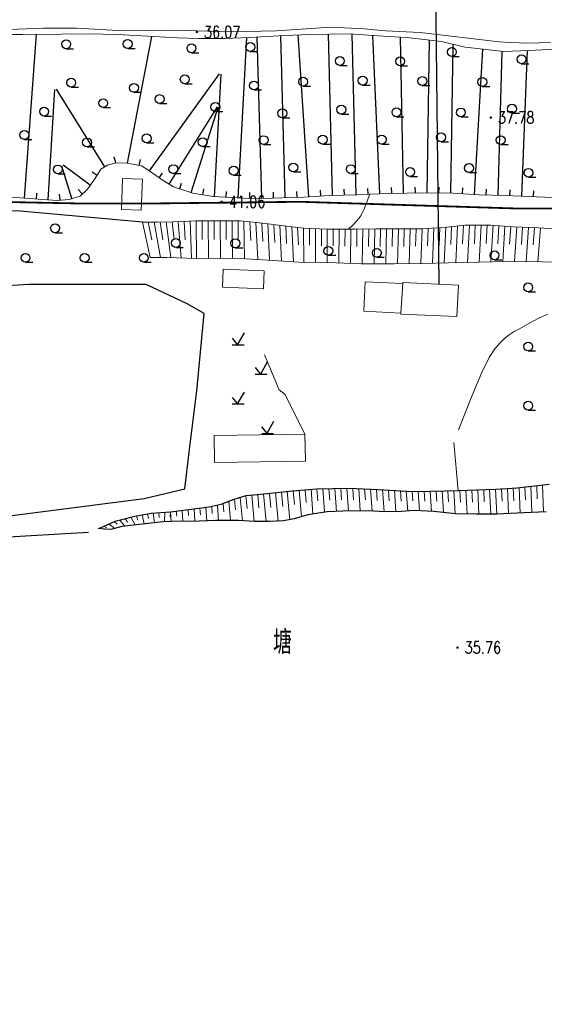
# Model space of a CAD drawing. Extents: x 39508475 to 39522402, y 3783947 to 3795549.
# Tile 53 of 256: x 39510534 to 39510623, y 3794201 to 3794367. Entities that reach past the tile are written whole.
import ezdxf
from ezdxf.enums import TextEntityAlignment as Align

# ---------------------------------------------------------------- set-up
doc = ezdxf.new("R2010")
doc.units = 0
doc.linetypes.add('X3', pattern=[5, 4, -1])
doc.layers.get('0').update_dxf_attribs({"linetype": 'CONTINUOUS'})
doc.layers.add('ASSIST', color=7, linetype='CONTINUOUS', plot=False)
for name, color, linetype in [('DLSS', 4, 'CONTINUOUS'), ('DMTZ', 3, 'CONTINUOUS'), ('GCD', 1, 'CONTINUOUS'), ('JCDL_DGX', 30, 'CONTINUOUS'), ('JMD', 6, 'CONTINUOUS'), ('SXSS', 5, 'CONTINUOUS'), ('ZBTZ', 3, 'CONTINUOUS'), ('断面线', 2, 'CONTINUOUS')]:
    doc.layers.add(name, color=color, linetype=linetype)
doc.styles.add('HZ', font='rs', dxfattribs={"width": 0.8, "bigfont": 'hztxt'})
doc.linetypes.add('10411', pattern='A,2,[150,AAA.SHX,S=1,R=0,X=0,Y=1],2,[151,AAA.SHX,S=1,R=0,X=0,Y=3],1e-11', length=4)
doc.linetypes.add('10421', pattern='A,2,[150,AAA.SHX,S=1,R=0,X=0,Y=1],1e-11', length=2)
doc.linetypes.add('X4', pattern='A,0,-1e-09,[149,symbolx.shx,S=0.15,R=0,X=0,Y=0],-1.6', length=1.6)

# ---------------------------------------------------------------- blocks, each defined once
blk = doc.blocks.new('9330003')
at = {"color": 0}
blk.add_line((0, -0.75), (1.25, -0.75), dxfattribs=at)
blk.add_circle((0, 0), 0.75, dxfattribs=at)
blk = doc.blocks.new('9141003')
at = {"color": 0}
for p, q in [((1.14, 2), (0, 0)), ((-0.86, 0), (1.14, 0)), ((0.03, 0.06), (-0.83, 1.11))]:
    blk.add_line(p, q, dxfattribs=at)
blk = doc.blocks.new('gc200')
at = {"const_width": 0.2}
blk.add_lwpolyline([(-0.1, 0, 1), (0.1, 0, 1)], format="xyb", close=True, dxfattribs=at)

msp = doc.modelspace()

# ---------------------------------------------------------------- linework, layer by layer
at = {"layer": 'ASSIST', "linetype": 'X4', "lineweight": 0}
msp.add_lwpolyline([(39510625.554, 3794362.411), (39510619.942, 3794362.141), (39510615.737, 3794361.975), (39510609.223, 3794362.696), (39510605.218, 3794363.675), (39510599.31, 3794364.349), (39510596.206, 3794364.52), (39510589.55, 3794364.952), (39510582.977, 3794364.871), (39510578.627, 3794364.677), (39510572.714, 3794364.365), (39510568.626, 3794364.199), (39510564.104, 3794364.175), (39510560.501, 3794364.276), (39510556.542, 3794364.493), (39510550.412, 3794364.85), (39510545.495, 3794364.94), (39510540.933, 3794364.902), (39510534.439, 3794364.875), (39510529.522, 3794364.847)], dxfattribs=at)
at = {"layer": 'DLSS', "linetype": 'X3', "const_width": 0.3, "flags": 128}
msp.add_lwpolyline([(39509115.83491, 3794201.06317), (39509126.55477, 3794210.45786), (39509130.51645, 3794212.39892), (39509159.51346, 3794215.03875), (39509207.40211, 3794218.07486), (39509225.30682, 3794219.3266), (39509228.88011, 3794222.19936), (39509238.6678, 3794234.85502), (39509242.86251, 3794239.51355), (39509257.02184, 3794243.48767), (39509261.91569, 3794243.64296), (39509289.12945, 3794241.93669), (39509315.64685, 3794240.14964), (39509332.75644, 3794241.46991), (39509358.18356, 3794240.22775), (39509379.27259, 3794241.62566), (39509386.18611, 3794243.10086), (39509391.15764, 3794243.10086), (39509400.47925, 3794243.02322), (39509412.38861, 3794242.17313), (39509417.74853, 3794241.62963), (39509421.7879, 3794241.78491), (39509427.69158, 3794242.4837), (39509444.41727, 3794243.49631), (39509465.80709, 3794243.8098), (39509489.91103, 3794245.05208), (39509517.2818, 3794246.99312), (39509553.9022, 3794250.41078), (39509589.12197, 3794254.9263), (39509630.63833, 3794256.99329), (39509680.16049, 3794263.82929), (39509707.62118, 3794265.56804), (39509737.86388, 3794269.93302), (39509794.70316, 3794276.15403), (39509850.66557, 3794282.62754), (39509880.16374, 3794286.35696), (39509954.7622, 3794297.42352), (39509964.21347, 3794301.81731), (39509969.9282, 3794302.14685), (39509974.54394, 3794302.14685), (39509978.17059, 3794302.14685), (39510023.11311, 3794305.38856), (39510088.4093, 3794314.72115), (39510113.14818, 3794318.86658), (39510126.22235, 3794322.50133), (39510146.96289, 3794323.37704), (39510152.85059, 3794324.06937), (39510158.39196, 3794324.24245), (39510167.13694, 3794324.58862), (39510192.46151, 3794325.19962), (39510213.7981, 3794325.72108), (39510219.59923, 3794326.67304), (39510232.6734, 3794327.45191), (39510260.06199, 3794328.23403), (39510275.49099, 3794329.01616), (39510282.07137, 3794329.01616), (39510298.4572, 3794329.01616), (39510315.18874, 3794329.96812), (39510324.10689, 3794330.66045), (39510329.9946, 3794331.09316), (39510345.52681, 3794332.48107), (39510368.32346, 3794333.43303), (39510394.05735, 3794334.64786), (39510406.00594, 3794336.3787), (39510417.98073, 3794338.02494), (39510452.54562, 3794337.59495), (39510479.78196, 3794337.59495), (39510543.88737, 3794336.29021), (39510556.54105, 3794336.29021), (39510581.31334, 3794336.5755), (39510618.07159, 3794335.43437), (39510652.44832, 3794335.43437), (39510686.25779, 3794334.29324), (39510720.16144, 3794334.10306), (39510731.95885, 3794334.10306), (39510761.49667, 3794334.57853), (39510795.67906, 3794334.00867), (39510826.72559, 3794333.05773), (39510851.78793, 3794333.24763), (39510863.29993, 3794332.96235), (39510872.81399, 3794332.96235), (39510879.28354, 3794332.96235), (39510904.25142, 3794334.68248), (39510911.4821, 3794334.68248), (39510945.95909, 3794333.15468), (39510980.63469, 3794333.24978), (39511012.8349, 3794333.44196), (39511047.12356, 3794333.63215), (39511082.55429, 3794334.48799), (39511110.90615, 3794335.43893), (39511139.01686, 3794333.15668), (39511167.68643, 3794331.15756), (39511206.73306, 3794327.91649), (39511240.07003, 3794325.43789), (39511276.54237, 3794319.63185), (39511308.7302, 3794313.92021), (39511343.5952, 3794306.68404), (39511391.97605, 3794294.40404), (39511438.25927, 3794284.49665), (39511464.71904, 3794278.31282), (39511487.58485, 3794272.97939), (39511519.49325, 3794265.93385), (39511557.88793, 3794257.24632), (39511582.13035, 3794253.86736), (39511626.90746, 3794244.6447), (39511638.75233, 3794243.03028), (39511652.34701, 3794240.60866), (39511681.84907, 3794233.47304), (39511694.36696, 3794234.68385), (39511704.89158, 3794235.23448), (39511713.97404, 3794237.88499), (39511732.37087, 3794243.38601), (39511778.62181, 3794247.98241), (39511821.93597, 3794253.29104), (39511832.70661, 3794255.42448), (39511837.05448, 3794256.48442), (39511843.94745, 3794257.22638), (39511884.35086, 3794263.798), (39511944.43671, 3794272.07796), (39511959.43624, 3794278.03052), (39511964.42039, 3794279.51443), (39511972.798, 3794281.8463), (39511984.56908, 3794284.07217), (39512007.92628, 3794289.3808), (39512054.95431, 3794294.47983), (39512090.72123, 3794299.15106), (39512102.49231, 3794301.16494), (39512112.4606, 3794301.58891), (39512113.8392, 3794302.11889)], dxfattribs=at)
at = {"layer": 'DMTZ', "linetype": 'Continuous'}
for p, q in [((39510534.71833, 3794337.17915), (39510536.69494, 3794364.88438)), ((39510552.13132, 3794343.09869), (39510556.22632, 3794364.51138)), ((39510570.79361, 3794337.21788), (39510572.26948, 3794364.34695)), ((39510574.79221, 3794337.14435), (39510574.04447, 3794364.4352)), ((39510578.79071, 3794337.2539), (39510578.04019, 3794364.64604)), ((39510582.78763, 3794337.39712), (39510580.95731, 3794364.78093)), ((39510586.77986, 3794337.63927), (39510586.08353, 3794364.90928)), ((39510590.77855, 3794337.74137), (39510590.08463, 3794364.9173)), ((39510594.77485, 3794337.91274), (39510593.60378, 3794364.68889)), ((39510598.77277, 3794338.03327), (39510598.23601, 3794364.40817)), ((39510602.77198, 3794338.09182), (39510603.19432, 3794363.90587)), ((39510606.77145, 3794338.02639), (39510607.18322, 3794363.19461)), ((39510610.76541, 3794337.81222), (39510612.18137, 3794362.36855)), ((39510614.76277, 3794337.67457), (39510615.45888, 3794362.00578)), ((39510618.76015, 3794337.53119), (39510619.72648, 3794362.13249)), ((39510555.84295, 3794341.79751), (39510567.65985, 3794358.2133)), ((39510566.79952, 3794337.43517), (39510567.9248, 3794358.11984)), ((39510538.70884, 3794336.9045), (39510539.83429, 3794355.53599)), ((39510548.26722, 3794342.46809), (39510540.12771, 3794355.61)), ((39510559.14067, 3794339.53716), (39510567.3033, 3794352.62077)), ((39510562.86625, 3794338.14035), (39510567.41754, 3794352.56814)), ((39510550.1355, 3794343.1384), (39510549.8663, 3794344.10149)), ((39510554.09572, 3794342.72302), (39510554.28356, 3794343.70522)), ((39510542.67966, 3794337.11202), (39510540.98609, 3794342.58103)), ((39510545.80841, 3794339.38538), (39510541.24029, 3794342.76148)), ((39510546.9578, 3794341.02068), (39510546.11231, 3794341.55467)), ((39510557.46614, 3794340.62907), (39510558.05036, 3794341.44066)), ((39510560.9589, 3794338.74203), (39510561.25974, 3794339.69571)), ((39510564.82692, 3794337.75651), (39510565.0006, 3794338.74131)), ((39510588.77921, 3794337.69032), (39510588.75368, 3794338.68999)), ((39510592.77676, 3794337.82527), (39510592.73278, 3794338.8243)), ((39510596.77318, 3794337.99258), (39510596.75283, 3794338.99237)), ((39510600.77235, 3794338.07396), (39510600.752, 3794339.07376)), ((39510604.77171, 3794338.05911), (39510604.78807, 3794339.05897)), ((39510608.76873, 3794337.92735), (39510608.82629, 3794338.9257)), ((39510612.76359, 3794337.73177), (39510612.79219, 3794338.73136)), ((39510536.71325, 3794337.03682), (39510536.78442, 3794338.03428)), ((39510540.70443, 3794336.85489), (39510540.62251, 3794337.85153)), ((39510544.46864, 3794337.90975), (39510543.77601, 3794338.63104)), ((39510568.79657, 3794337.32652), (39510568.85089, 3794338.32505)), ((39510572.79232, 3794337.16121), (39510572.80165, 3794338.16117)), ((39510576.79146, 3794337.19913), (39510576.76407, 3794338.19875)), ((39510580.78996, 3794337.30868), (39510580.76257, 3794338.30831)), ((39510584.78317, 3794337.5305), (39510584.71648, 3794338.52828)), ((39510616.76169, 3794337.60969), (39510616.80094, 3794338.60892)), ((39510620.75861, 3794337.45269), (39510620.79786, 3794338.45192))]:
    msp.add_line(p, q, dxfattribs=at)
at = {"layer": 'DMTZ', "linetype": 'Continuous', "lineweight": 0}
msp.add_lwpolyline([(39510529.31, 3794337.565), (39510537.79, 3794336.96), (39510540.207, 3794336.814), (39510542.263, 3794336.983), (39510544.094, 3794337.55), (39510545.327, 3794338.734), (39510546.61, 3794340.47), (39510547.618, 3794342.066), (39510548.703, 3794342.738), (39510550.177, 3794343.15), (39510551.999, 3794343.124), (39510554.488, 3794342.648), (39510555.57, 3794341.994), (39510557.958, 3794340.275), (39510559.859, 3794339.089), (39510563.14, 3794338.054), (39510566.582, 3794337.447), (39510571.637, 3794337.172), (39510574.743, 3794337.143), (39510581.933, 3794337.34), (39510586.182, 3794337.624), (39510590.999, 3794337.747), (39510593.066, 3794337.838), (39510596.45, 3794337.986), (39510602.15, 3794338.102), (39510607.162, 3794338.02), (39510611.567, 3794337.766), (39510616.041, 3794337.638), (39510621.26, 3794337.433), (39510625.403, 3794337.26)], dxfattribs=at)
at = {"layer": 'DMTZ', "linetype": '10411', "flags": 128}
msp.add_lwpolyline([(39510554.622, 3794333.124), (39510533.94863, 3794334.98646), (39510506.07472, 3794335.22289), (39510477.31903, 3794335.94231), (39510462.74939, 3794335.86161), (39510430.40527, 3794336.42024), (39510423.12399, 3794335.86041), (39510408.43776, 3794331.77989), (39510369.67618, 3794331.77929), (39510345.80459, 3794328.89465), (39510299.35702, 3794326.81411), (39510272.68454, 3794327.36911), (39510248.4093, 3794326.32848), (39510231.43576, 3794325.60847), (39510225.9948, 3794325.28856), (39510222.23414, 3794325.04864), (39510219.91374, 3794323.92899), (39510222.71423, 3794321.84964)], dxfattribs=at)
at = {"layer": 'JCDL_DGX', "color": 42, "linetype": 'Continuous', "lineweight": 15, "true_color": 0xc28700}
for points in [[(39510593.06602, 3794337.83763), (39510592.53238, 3794336.38887), (39510592.11834, 3794335.33946), (39510591.79501, 3794334.62407), (39510591.52759, 3794334.15558), (39510591.23637, 3794333.75329), (39510590.82365, 3794333.28649), (39510590.24091, 3794332.70625), (39510589.45068, 3794331.97106)], [(39510608.0895, 3794298.02476), (39510610.31787, 3794303.6983), (39510612.00282, 3794307.69787), (39510613.25727, 3794310.26003), (39510614.2222, 3794311.71501), (39510615.0607, 3794312.69337), (39510615.84033, 3794313.46551), (39510616.62912, 3794314.08669), (39510617.4945, 3794314.62202), (39510618.36124, 3794315.10898), (39510619.15513, 3794315.54854), (39510619.94439, 3794315.97789), (39510620.79754, 3794316.4349), (39510621.6423, 3794316.87633), (39510622.40005, 3794317.24721), (39510623.13446, 3794317.57641)], [(39510608.03206, 3794287.79614), (39510607.27614, 3794295.87389)]]:
    msp.add_lwpolyline(points, dxfattribs=at)
at = {"layer": 'JMD', "linetype": 'Continuous', "lineweight": 0}
for points in [[(39510554.438, 3794335.166), (39510551.086, 3794335.298), (39510551.29, 3794340.507), (39510554.643, 3794340.376), (39510554.438, 3794335.166)], [(39510575.231, 3794324.888), (39510575.099, 3794321.855), (39510568.146, 3794322.159), (39510568.278, 3794325.192), (39510575.231, 3794324.888)], [(39510598.633, 3794322.787), (39510598.323, 3794317.728), (39510592.082, 3794318.074), (39510592.318, 3794323.053), (39510598.633, 3794322.787)], [(39510598.323, 3794317.728), (39510598.633, 3794322.787), (39510598.642, 3794322.937), (39510608.064, 3794322.456), (39510607.813, 3794317.177), (39510598.314, 3794317.578), (39510598.323, 3794317.728)], [(39510582.184, 3794292.753), (39510566.812, 3794292.515), (39510566.74, 3794297.078), (39510582.113, 3794297.316), (39510582.184, 3794292.753)]]:
    msp.add_lwpolyline(points, dxfattribs=at)
at = {"layer": 'SXSS', "linetype": 'Continuous', "lineweight": 0}
for points in [[(39510530.732, 3794365.665), (39510537.826, 3794365.903), (39510543.485, 3794365.937), (39510551.537, 3794365.451), (39510560.025, 3794365.605), (39510569.539, 3794365.325), (39510577.323, 3794365.486), (39510586.484, 3794366.073), (39510592.118, 3794365.816), (39510595.724, 3794365.501), (39510601.565, 3794365.205), (39510614.941, 3794363.632), (39510616.792, 3794363.482), (39510619.774, 3794363.382), (39510623.611, 3794363.524)], [(39510554.622, 3794333.124), (39510557.189, 3794333.145), (39510559.853, 3794333.181), (39510562.544, 3794333.286), (39510563.691, 3794333.34), (39510564.753, 3794333.332), (39510567.913, 3794333.372), (39510571.213, 3794333.345), (39510575.413, 3794332.924), (39510578.094, 3794332.587), (39510581.88, 3794332.122), (39510585.898, 3794331.962), (39510589.451, 3794331.971), (39510590.605, 3794331.974), (39510594.111, 3794332.003), (39510598.336, 3794331.983), (39510601.814, 3794331.998), (39510606.091, 3794332.282), (39510609.18, 3794332.639), (39510613.515, 3794332.647), (39510617.396, 3794332.362), (39510621.539, 3794332.162), (39510626.469, 3794331.885)], [(39510554.622, 3794333.124), (39510557.189, 3794333.145), (39510559.853, 3794333.181), (39510562.544, 3794333.286), (39510563.691, 3794333.34), (39510564.753, 3794333.332), (39510567.913, 3794333.372), (39510571.213, 3794333.345), (39510575.413, 3794332.924), (39510578.094, 3794332.587), (39510581.88, 3794332.122), (39510585.898, 3794331.962), (39510589.451, 3794331.971), (39510590.605, 3794331.974), (39510594.111, 3794332.003), (39510598.336, 3794331.983), (39510601.814, 3794331.998), (39510606.091, 3794332.282), (39510609.18, 3794332.639), (39510613.515, 3794332.647), (39510617.396, 3794332.362), (39510621.539, 3794332.162), (39510626.469, 3794331.885)], [(39510629.037, 3794326.209), (39510622.227, 3794326.406), (39510616.137, 3794326.479), (39510611.583, 3794326.361), (39510606.39, 3794326.282), (39510602.053, 3794326.127), (39510597.189, 3794326.087), (39510591.641, 3794326.08), (39510587.341, 3794326.228), (39510582.041, 3794326.368), (39510581.932, 3794326.319), (39510576.793, 3794326.653), (39510572.124, 3794326.943), (39510568.166, 3794327.042), (39510563.794, 3794327.009), (39510558.738, 3794327.161), (39510555.918, 3794327.152), (39510554.622, 3794333.124)], [(39510554.622, 3794333.124), (39510555.918, 3794327.152)], [(39510555.63, 3794333.132), (39510556.212, 3794330.143)], [(39510556.638, 3794333.14), (39510557.668, 3794327.158)], [(39510557.646, 3794333.151), (39510558.095, 3794330.156)], [(39510558.654, 3794333.165), (39510559.419, 3794327.14)], [(39510559.662, 3794333.178), (39510559.978, 3794330.146)], [(39510560.67, 3794333.213), (39510561.169, 3794327.088)], [(39510561.677, 3794333.252), (39510561.861, 3794330.157)], [(39510562.684, 3794333.293), (39510562.92, 3794327.035)], [(39510563.691, 3794333.34), (39510563.794, 3794327.009)], [(39510564.706, 3794333.332), (39510564.754, 3794330.174)], [(39510565.72, 3794333.344), (39510565.812, 3794327.024)], [(39510566.734, 3794333.357), (39510566.778, 3794330.194)], [(39510567.749, 3794333.37), (39510567.83, 3794327.039)], [(39510568.763, 3794333.365), (39510568.801, 3794330.195)], [(39510569.778, 3794333.357), (39510569.847, 3794327)], [(39510570.792, 3794333.348), (39510570.824, 3794330.162)], [(39510571.803, 3794333.286), (39510571.864, 3794326.95)], [(39510572.813, 3794333.185), (39510572.968, 3794330.033)], [(39510573.822, 3794333.083), (39510574.129, 3794326.818)], [(39510574.831, 3794332.982), (39510574.984, 3794329.869)], [(39510575.84, 3794332.87), (39510576.143, 3794326.693)], [(39510576.846, 3794332.744), (39510576.998, 3794329.687)], [(39510577.853, 3794332.617), (39510578.156, 3794326.564)], [(39510578.859, 3794332.493), (39510579.011, 3794329.496)], [(39510579.866, 3794332.369), (39510580.17, 3794326.433)], [(39510580.873, 3794332.246), (39510581.025, 3794329.307)], [(39510581.88, 3794332.122), (39510581.932, 3794326.319)], [(39510582.881, 3794332.082), (39510582.895, 3794329.214)], [(39510583.882, 3794332.042), (39510583.898, 3794326.319)], [(39510584.884, 3794332.002), (39510584.885, 3794329.148)], [(39510591.897, 3794331.985), (39510591.807, 3794326.08)], [(39510592.899, 3794331.993), (39510592.848, 3794329.037)], [(39510593.901, 3794332.001), (39510593.786, 3794326.083)], [(39510594.903, 3794331.999), (39510594.839, 3794329.042)], [(39510595.905, 3794331.994), (39510595.764, 3794326.085)], [(39510596.907, 3794331.99), (39510596.83, 3794329.038)], [(39510597.909, 3794331.985), (39510597.742, 3794326.092)], [(39510598.911, 3794331.985), (39510598.821, 3794329.042)], [(39510599.913, 3794331.99), (39510599.72, 3794326.108)], [(39510600.915, 3794331.994), (39510600.812, 3794329.055)], [(39510601.916, 3794332.005), (39510601.698, 3794326.124)], [(39510602.916, 3794332.071), (39510602.802, 3794329.11)], [(39510603.916, 3794332.138), (39510603.675, 3794326.185)], [(39510604.916, 3794332.204), (39510604.79, 3794329.212)], [(39510605.916, 3794332.27), (39510605.652, 3794326.256)], [(39510606.912, 3794332.377), (39510606.776, 3794329.331)], [(39510607.907, 3794332.492), (39510607.63, 3794326.301)], [(39510608.902, 3794332.607), (39510608.761, 3794329.461)], [(39510609.903, 3794332.64), (39510609.608, 3794326.331)], [(39510610.905, 3794332.642), (39510610.751, 3794329.494)], [(39510611.907, 3794332.644), (39510611.586, 3794326.361)], [(39510612.909, 3794332.646), (39510612.742, 3794329.516)], [(39510613.91, 3794332.618), (39510613.563, 3794326.412)], [(39510614.909, 3794332.545), (39510614.73, 3794329.491)], [(39510615.908, 3794332.471), (39510615.541, 3794326.464)], [(39510616.908, 3794332.398), (39510616.718, 3794329.436)], [(39510617.908, 3794332.337), (39510617.518, 3794326.462)], [(39510618.908, 3794332.289), (39510618.708, 3794329.37)], [(39510619.909, 3794332.241), (39510619.496, 3794326.439)], [(39510620.91, 3794332.192), (39510620.698, 3794329.31)], [(39510621.911, 3794332.141), (39510621.474, 3794326.415)], [(39510585.885, 3794331.962), (39510585.876, 3794326.267)], [(39510586.887, 3794331.964), (39510586.876, 3794329.102)], [(39510587.889, 3794331.967), (39510587.853, 3794326.21)], [(39510588.891, 3794331.97), (39510588.866, 3794329.073)], [(39510589.893, 3794331.972), (39510589.83, 3794326.142)], [(39510590.895, 3794331.976), (39510590.857, 3794329.042)], [(39510547.21, 3794281.323), (39510548.043, 3794281.698), (39510550.004, 3794282.59), (39510553.324, 3794283.404), (39510556.135, 3794283.925), (39510559.364, 3794284.158), (39510561.573, 3794284.419), (39510565.941, 3794284.986), (39510567.939, 3794285.458), (39510570.141, 3794286.291), (39510572.179, 3794286.902), (39510574.013, 3794287.096), (39510576.303, 3794287.295), (39510579.985, 3794287.726), (39510584.137, 3794288.078), (39510589.506, 3794288.15), (39510594.472, 3794287.966), (39510599.336, 3794287.68), (39510600.844, 3794287.596), (39510605.799, 3794287.72), (39510608.032, 3794287.796), (39510614.345, 3794288.009), (39510617.998, 3794288.221), (39510623.404, 3794288.862)], [(39510622.277, 3794288.728), (39510622.468, 3794284.166)], [(39510574.116, 3794287.105), (39510574.332, 3794284.822)], [(39510575.12, 3794287.192), (39510575.553, 3794282.525)], [(39510576.124, 3794287.279), (39510576.341, 3794284.908)], [(39510577.125, 3794287.391), (39510577.562, 3794282.587)], [(39510578.126, 3794287.508), (39510578.345, 3794285.077)], [(39510579.126, 3794287.625), (39510579.556, 3794282.82)], [(39510580.127, 3794287.738), (39510580.333, 3794285.38)], [(39510581.131, 3794287.823), (39510581.503, 3794283.308)], [(39510582.135, 3794287.908), (39510582.301, 3794285.751)], [(39510583.139, 3794287.993), (39510583.456, 3794283.77)], [(39510584.143, 3794288.078), (39510584.296, 3794286.004)], [(39510585.15, 3794288.092), (39510585.442, 3794284.088)], [(39510586.157, 3794288.105), (39510586.299, 3794286.146)], [(39510587.165, 3794288.119), (39510587.445, 3794284.237)], [(39510588.172, 3794288.132), (39510588.31, 3794286.21)], [(39510589.18, 3794288.146), (39510589.454, 3794284.298)], [(39510590.186, 3794288.125), (39510590.323, 3794286.216)], [(39510591.193, 3794288.088), (39510591.465, 3794284.315)], [(39510592.2, 3794288.05), (39510592.335, 3794286.187)], [(39510593.207, 3794288.013), (39510593.475, 3794284.289)], [(39510594.214, 3794287.976), (39510594.346, 3794286.104)], [(39510595.22, 3794287.922), (39510595.483, 3794284.177)], [(39510596.225, 3794287.863), (39510596.356, 3794286.02)], [(39510597.231, 3794287.804), (39510597.493, 3794284.186)], [(39510598.237, 3794287.744), (39510598.367, 3794285.973)], [(39510599.242, 3794287.685), (39510599.499, 3794284.3)], [(39510600.248, 3794287.629), (39510600.374, 3794286.013)], [(39510601.255, 3794287.606), (39510601.503, 3794284.351)], [(39510602.262, 3794287.631), (39510602.384, 3794285.962)], [(39510603.269, 3794287.657), (39510603.51, 3794284.235)], [(39510604.276, 3794287.682), (39510604.394, 3794285.913)], [(39510605.283, 3794287.707), (39510605.511, 3794284.033)], [(39510606.29, 3794287.737), (39510606.4, 3794285.829)], [(39510607.297, 3794287.771), (39510607.509, 3794283.808)], [(39510608.304, 3794287.805), (39510608.409, 3794285.795)], [(39510609.311, 3794287.839), (39510609.519, 3794283.77)], [(39510610.318, 3794287.873), (39510610.421, 3794285.814)], [(39510611.325, 3794287.907), (39510611.53, 3794283.752)], [(39510612.332, 3794287.941), (39510612.433, 3794285.854)], [(39510613.338, 3794287.975), (39510613.54, 3794283.781)], [(39510614.345, 3794288.009), (39510614.546, 3794283.796)], [(39510614.345, 3794288.009), (39510614.446, 3794285.902)], [(39510615.34, 3794288.067), (39510615.438, 3794285.951)], [(39510616.334, 3794288.124), (39510616.527, 3794283.875)], [(39510617.328, 3794288.182), (39510617.423, 3794286.048)], [(39510618.321, 3794288.259), (39510618.508, 3794283.954)], [(39510619.31, 3794288.376), (39510619.404, 3794286.188)], [(39510620.299, 3794288.494), (39510620.488, 3794284.055)], [(39510621.288, 3794288.611), (39510621.383, 3794286.361)], [(39510568.299, 3794285.594), (39510568.409, 3794284.143)], [(39510569.242, 3794285.951), (39510569.524, 3794282.692)], [(39510570.185, 3794286.304), (39510570.357, 3794284.499)], [(39510571.15, 3794286.593), (39510571.534, 3794282.659)], [(39510572.115, 3794286.883), (39510572.327, 3794284.745)], [(39510573.114, 3794287.001), (39510573.542, 3794282.554)], [(39510555.511, 3794283.809), (39510555.647, 3794283.017)], [(39510556.468, 3794283.949), (39510556.65, 3794282.313)], [(39510557.433, 3794284.019), (39510557.475, 3794283.21)], [(39510558.399, 3794284.088), (39510558.385, 3794282.477)], [(39510559.364, 3794284.158), (39510559.31, 3794283.341)], [(39510559.364, 3794284.158), (39510559.473, 3794282.536)], [(39510560.364, 3794284.276), (39510560.421, 3794283.41)], [(39510561.365, 3794284.395), (39510561.484, 3794282.55)], [(39510562.364, 3794284.522), (39510562.427, 3794283.54)], [(39510563.363, 3794284.652), (39510563.494, 3794282.565)], [(39510564.362, 3794284.781), (39510564.431, 3794283.682)], [(39510565.362, 3794284.911), (39510565.504, 3794282.625)], [(39510566.353, 3794285.083), (39510566.431, 3794283.875)], [(39510567.333, 3794285.315), (39510567.514, 3794282.69)], [(39510548.973, 3794282.121), (39510549.972, 3794281.356)], [(39510549.854, 3794282.522), (39510550.335, 3794282.05)], [(39510550.784, 3794282.781), (39510551.672, 3794281.726)], [(39510551.724, 3794283.012), (39510552.131, 3794282.422)], [(39510552.664, 3794283.242), (39510553.403, 3794281.938)], [(39510553.608, 3794283.457), (39510553.83, 3794282.737)], [(39510554.56, 3794283.633), (39510554.917, 3794282.122)], [(39510547.21, 3794281.323), (39510548.253, 3794281.246)], [(39510548.092, 3794281.721), (39510548.608, 3794281.457)]]:
    msp.add_lwpolyline(points, dxfattribs=at)
at = {"layer": 'SXSS', "linetype": '10411', "flags": 128}
msp.add_lwpolyline([(39510507.26016, 3794283.86979), (39510532.17244, 3794283.50628), (39510554.90261, 3794286.41432), (39510561.81259, 3794288.05009), (39510562.53995, 3794294.22968), (39510563.81284, 3794304.58957), (39510565.08573, 3794317.67575), (39510562.17627, 3794319.31152), (39510555.2663, 3794322.58306), (39510549.08369, 3794322.58306), (39510535.44558, 3794322.58306), (39510526.35351, 3794322.03781), (39510517.07961, 3794320.94729), (39510512.71541, 3794314.4042), (39510507.07832, 3794303.68081), (39510504.53254, 3794285.50556)], close=True, dxfattribs=at)
at = {"layer": 'SXSS'}
msp.add_lwpolyline([(39510622.904, 3794284.19), (39510619.124, 3794283.979), (39510614.546, 3794283.796), (39510611.078, 3794283.746), (39510607.585, 3794283.8), (39510603.923, 3794284.211), (39510600.581, 3794284.405), (39510598.402, 3794284.193), (39510595.613, 3794284.17), (39510592.81, 3794284.326), (39510588.503, 3794284.29), (39510585.882, 3794284.158), (39510582.601, 3794283.634), (39510580.301, 3794282.952), (39510578.495, 3794282.633), (39510576.136, 3794282.517), (39510573.595, 3794282.551), (39510570.875, 3794282.694), (39510567.037, 3794282.69), (39510564.208, 3794282.57), (39510559.473, 3794282.536), (39510558.135, 3794282.464), (39510555.625, 3794282.209), (39510551.13, 3794281.66), (39510549.31, 3794281.182), (39510548.253, 3794281.246), (39510547.21, 3794281.323), (39510548.043, 3794281.698), (39510550.004, 3794282.59), (39510553.324, 3794283.404), (39510556.135, 3794283.925), (39510559.364, 3794284.158), (39510561.573, 3794284.419), (39510565.941, 3794284.986), (39510567.939, 3794285.458), (39510570.141, 3794286.291), (39510572.179, 3794286.902), (39510574.013, 3794287.096), (39510576.303, 3794287.295), (39510579.985, 3794287.726), (39510584.137, 3794288.078), (39510589.506, 3794288.15), (39510594.472, 3794287.966), (39510599.336, 3794287.68), (39510600.844, 3794287.596), (39510605.799, 3794287.72), (39510608.032, 3794287.796), (39510614.345, 3794288.009), (39510617.998, 3794288.221), (39510623.404, 3794288.862)], dxfattribs=at)
at = {"layer": 'SXSS', "linetype": '10421', "flags": 128}
msp.add_lwpolyline([(39510545.52752, 3794280.68995), (39510529.9767, 3794279.76659), (39510512.9541, 3794277.8391), (39510505.10171, 3794275.60765), (39510498.4748, 3794268.59601), (39510496.78115, 3794262.05555), (39510495.39543, 3794254.0531), (39510494.62559, 3794251.66776), (39510494.93353, 3794251.28302)], dxfattribs=at)
at = {"layer": 'ZBTZ', "color": 114, "linetype": 'X4', "lineweight": 0, "true_color": 0x009944}
msp.add_lwpolyline([(39510575.272, 3794310.677), (39510577.749, 3794304.773), (39510578.784, 3794303.975), (39510582.113, 3794297.316)], dxfattribs=at)
at = {"layer": '断面线', "linetype": 'Continuous', "flags": 128}
msp.add_lwpolyline([(39510603.34274, 3794447.81732), (39510604.76796, 3794322.62427)], dxfattribs=at)

# ---------------------------------------------------------------- block references
at = {"layer": 'GCD', "linetype": 'Continuous'}
ref = msp.add_blockref('gc200', (39510563.8312, 3794365.279, 36.07), dxfattribs=at)
ref.add_attrib('height', '36.07', dxfattribs={"linetype": 'Continuous', "height": 2, "style": 'HZ', "width": 0.8}).set_placement((39510565.0312, 3794365.279, 36.07), align=Align.MIDDLE_LEFT)
ref = msp.add_blockref('gc200', (39510613.5341, 3794350.817, 37.78), dxfattribs=at)
ref.add_attrib('height', '37.78', dxfattribs={"linetype": 'Continuous', "height": 2, "style": 'HZ', "width": 0.8}).set_placement((39510614.7341, 3794350.817, 37.78), align=Align.MIDDLE_LEFT)
ref = msp.add_blockref('gc200', (39510568.044, 3794336.579, 41.064), dxfattribs=at)
ref.add_attrib('height', '41.06', dxfattribs={"linetype": 'Continuous', "height": 2, "style": 'HZ', "width": 0.8}).set_placement((39510569.244, 3794336.579, 41.064), align=Align.MIDDLE_LEFT)
ref = msp.add_blockref('gc200', (39510607.9, 3794261.218, 35.76), dxfattribs=at)
ref.add_attrib('height', '35.76', dxfattribs={"linetype": 'Continuous', "height": 2, "style": 'HZ', "width": 0.8}).set_placement((39510609.1, 3794261.218, 35.76), align=Align.MIDDLE_LEFT)
at = {"layer": 'ZBTZ', "color": 114}
for p in [(39510541.749, 3794363.205), (39510552.145, 3794363.239), (39510562.923, 3794362.528), (39510572.862, 3794362.739), (39510606.952, 3794361.889), (39510588.012, 3794360.368), (39510598.21, 3794360.324), (39510618.734, 3794360.671), (39510542.59, 3794356.701), (39510561.79, 3794357.267), (39510573.504, 3794356.234), (39510581.805, 3794356.872), (39510591.861, 3794357.061), (39510601.946, 3794356.977), (39510612.089, 3794356.814), (39510553.205, 3794355.832), (39510548, 3794353.246), (39510557.535, 3794353.934), (39510538.022, 3794351.82), (39510566.968, 3794352.594), (39510578.282, 3794351.528), (39510588.256, 3794352.156), (39510597.582, 3794351.702), (39510608.466, 3794351.674), (39510617.108, 3794352.303), (39510534.67, 3794347.881), (39510545.268, 3794346.606), (39510555.338, 3794347.299), (39510564.809, 3794346.652), (39510575.117, 3794346.997), (39510585.115, 3794347.084), (39510595.088, 3794347.077), (39510605.112, 3794347.472), (39510615.204, 3794346.996), (39510540.337, 3794342.04), (39510559.865, 3794342.099), (39510570.048, 3794341.844), (39510580.153, 3794342.369), (39510589.86, 3794342.099), (39510599.891, 3794341.611), (39510609.84, 3794342.272), (39510619.906, 3794341.475), (39510539.868, 3794332.101), (39510560.275, 3794329.608), (39510570.337, 3794329.559), (39510586.057, 3794328.283), (39510594.274, 3794327.937), (39510534.869, 3794327.102), (39510544.867, 3794327.102), (39510554.866, 3794327.102), (39510614.154, 3794327.513), (39510619.856, 3794322.102), (39510619.856, 3794312.104), (39510619.856, 3794302.105)]:
    msp.add_blockref('9330003', p, dxfattribs=at)
at = {"layer": 'ZBTZ'}
for p in [(39510570.666, 3794312.405), (39510574.58, 3794307.44), (39510570.666, 3794302.406), (39510575.666, 3794297.407)]:
    msp.add_blockref('9141003', p, dxfattribs=at)

# ---------------------------------------------------------------- texts
at = {"layer": 'SXSS', "linetype": 'Continuous', "style": 'HZ', "width": 0.8}
msp.add_text('塘', height=4, dxfattribs=at).set_placement((39510578.3182, 3794262.36204), align=Align.MIDDLE)

doc.saveas('drawing.dxf')
